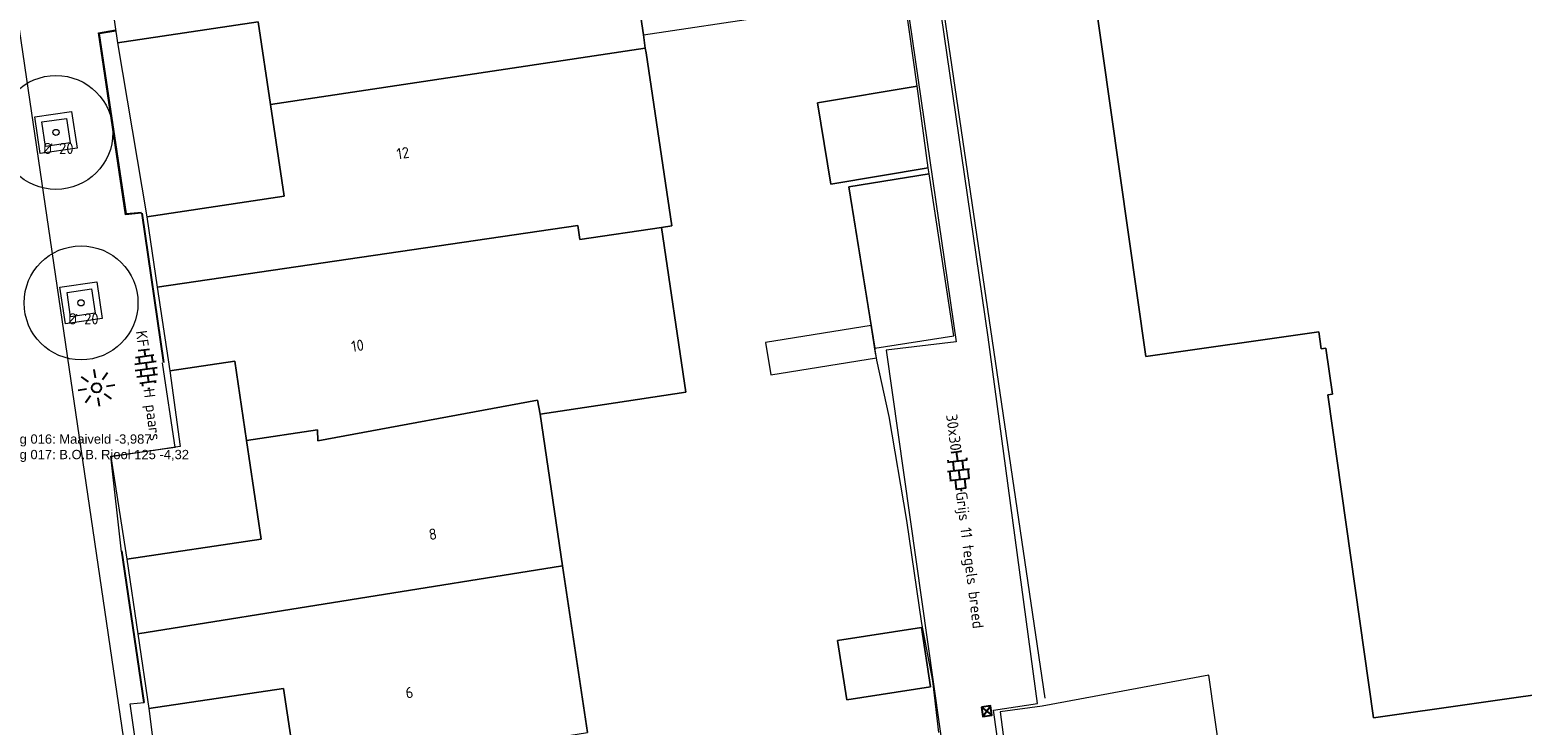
# Model space of a CAD drawing. Header units: metres. Extents: x 102746 to 103541, y 468531 to 469408.
# Tile 74 of 87: x 103192 to 103240, y 469068 to 469090. Entities that reach past the tile are written whole.
import ezdxf
from ezdxf.enums import TextEntityAlignment as Align

# ---------------------------------------------------------------- set-up
doc = ezdxf.new("R2010")
doc.units = ezdxf.units.M
doc.layers.get('0').update_dxf_attribs({"lineweight": 25})
for name, color, linetype, lineweight in [('B-RO-GR-BOOM-G', 90, 'Continuous', 13), ('B-RO-IE-MEUBILAIR_WEGMEUBILAIR-S', 7, 'Continuous', 25), ('B-RO-IE-TERREINAFSCHEIDING_KUNSTMATIG_HEKWERK_RASTER-G', 30, 'IE-TERREINAFSCHEIDING-KUNSTMATIG', 18), ('B-RO-OG-BGT-G', 253, 'Continuous', 13), ('B-RO-RI-HWA_KOLK-S', 150, 'Continuous', 25), ('B-RO-VH-VERHARDING-G', 252, 'Continuous', 18), ('B-RO-VH-VERHARDING_BETON-G', 252, 'Continuous', 18), ('B-RO-VH-VERHARDING_BETONSTRAATSTEEN-S', 252, 'Continuous', 25), ('B-RO-VH-VERHARDING_TEGEL_BETON-S', 252, 'Continuous', 25), ('X-XX-AL-T18', 7, 'Continuous', 18)]:
    doc.layers.add(name, color=color, linetype=linetype, lineweight=lineweight)
doc.layers.add('Punten', color=7, linetype='Continuous')
doc.styles.add('ARIAL', font='arial.ttf')
doc.styles.add('NLCS-ISO', font='txt')
doc.styles.add('NLCS-ISO-M200-T18', font='txt', dxfattribs={"height": 0.36})
doc.linetypes.add('IE-TERREINAFSCHEIDING-KUNSTMATIG', pattern='A,4,[82,NLCS.shx,S=0.75,R=90,X=0,Y=0],4,-2', length=10)

# ---------------------------------------------------------------- blocks, each defined once
blk = doc.blocks.new('B-SIE-WEG_LICHTMAST_SPOT-SO')
for p, q in [((-8.731149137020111e-10, 1.624763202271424), (-2.91038304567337e-10, 3.000000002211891)), ((-3.000000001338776, 4.656612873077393e-09), (-1.624763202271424, 2.328306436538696e-09)), ((-2.121320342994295, 2.121320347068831), (-1.148881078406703, 1.148881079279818)), ((1.148881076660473, 1.148881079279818), (2.121320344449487, 2.121320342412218)), ((-2.121320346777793, -2.121320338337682), (-1.148881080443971, -1.148881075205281)), ((-3.783497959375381e-09, -2.999999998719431), (-2.91038304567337e-09, -1.624763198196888)), ((1.148881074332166, -1.148881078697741), (2.12132034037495, -2.121320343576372)), ((1.624763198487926, -1.746229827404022e-09), (2.99999999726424, -1.164153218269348e-09))]:
    blk.add_line(p, q)
blk.add_circle((0, 0), 0.7698654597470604)
at = {"style": 'NLCS-ISO'}
blk.add_attdef('TYPE', text='', height=1.8, dxfattribs=at).set_placement((-2.91038304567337e-10, 3.000000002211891), align=Align.BOTTOM_CENTER)
blk = doc.blocks.new('SVH-BSS_KEIFORMAAT_HALFST_KL-SO')
for p, q in [((-3.149999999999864, -1.002284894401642), (-3.149999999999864, 0.8312019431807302)), ((-3.149999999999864, 0), (-2.099999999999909, 0)), ((-2.099999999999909, -1.587293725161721), (-2.099999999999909, 1.416210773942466)), ((-2.100000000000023, 1.049999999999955), (-1.050000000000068, 1.049999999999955)), ((-1.049999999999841, -1.832032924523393), (-1.049999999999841, 1.660949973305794)), ((-1.049999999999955, 0), (0, 0)), ((1.13686837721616e-13, -1.881463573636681), (1.13686837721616e-13, 1.71038062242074)), ((-1.13686837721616e-13, 1.049999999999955), (1.049999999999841, 1.049999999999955)), ((1.050000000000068, -1.753045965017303), (1.050000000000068, 1.581963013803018)), ((1.049999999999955, 0), (2.099999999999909, 0)), ((2.100000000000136, -1.39547945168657), (2.100000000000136, 1.224396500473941)), ((2.099999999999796, 1.049999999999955), (2.405710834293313, 1.049999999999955)), ((3.150000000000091, -0.2628407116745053), (3.150000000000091, 0.09175776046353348)), ((3.149999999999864, 0), (3.162673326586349, 0)), ((-2.100000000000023, -1.050000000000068), (-1.050000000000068, -1.050000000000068)), ((-1.13686837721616e-13, -1.050000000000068), (1.049999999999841, -1.050000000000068)), ((2.099999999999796, -1.050000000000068), (2.638053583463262, -1.050000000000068))]:
    blk.add_line(p, q)
at = {"style": 'NLCS-ISO'}
blk.add_attdef('FORMAAT', text='', height=1.8, dxfattribs=at).set_placement((-3.623289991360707, -0.08554147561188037), align=Align.MIDDLE_RIGHT)
blk.add_attdef('KLEUR', text='', height=1.8, dxfattribs=at).set_placement((3.166509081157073, -0.08554147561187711), align=Align.MIDDLE_LEFT)
at = {"style": 'NLCS-ISO', "flags": 1}
blk.add_attdef('FUNCTIE', text='', height=1.8, dxfattribs=at).set_placement((0.1159930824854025, -3.584775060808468), align=Align.MIDDLE_CENTER)
blk = doc.blocks.new('B-SRI-KOLK_STRAAT_300X300-SO')
for p, q in [((-0.7500000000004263, 2.842170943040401e-13), (0.7499999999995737, 1.500000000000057)), ((0.7499999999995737, 2.842170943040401e-13), (-0.7500000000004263, 1.500000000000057))]:
    blk.add_line(p, q)
at = {"flags": 128}
blk.add_lwpolyline([(-0.7500000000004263, 2.842170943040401e-13), (0.7499999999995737, 2.842170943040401e-13), (0.7499999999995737, 1.500000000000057), (-0.7500000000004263, 1.500000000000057)], close=True, dxfattribs=at)
blk = doc.blocks.new('SVH-TEGEL_300X300_DUN_HALFST_KL-SO')
for p, q in [((-3.08021532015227, 0.7500000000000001), (-2.999999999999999, 0.7500000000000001)), ((-2.999999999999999, -0.8349495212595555), (-2.999999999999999, 0.834949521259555)), ((-2.999999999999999, 0), (-1.499999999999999, 0)), ((-1.83708385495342, 1.5), (-1.499999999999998, 1.5)), ((-1.499999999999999, -1.600165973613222), (-1.499999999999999, 1.600165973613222)), ((-1.499999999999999, 0.7500000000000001), (1.110223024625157e-15, 0.7500000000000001)), ((1.110223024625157e-15, -1.78372119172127), (1.110223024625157e-15, 1.78372119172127)), ((2.220446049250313e-15, 1.5), (1.500000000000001, 1.5)), ((0, 0), (1.500000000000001, 0)), ((1.500000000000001, -1.600165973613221), (1.500000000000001, 1.600165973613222)), ((1.500000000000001, 0.7500000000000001), (3, 0.7500000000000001)), ((3, -0.8349495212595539), (3, 0.8349495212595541)), ((3, 0), (3.39489953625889, 0)), ((-3.08021532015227, -0.7500000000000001), (-3, -0.7500000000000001)), ((-1.837083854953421, -1.5), (-1.499999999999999, -1.5)), ((-1.5, -0.7500000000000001), (0, -0.7500000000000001)), ((1.110223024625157e-15, -1.5), (1.500000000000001, -1.5)), ((1.499999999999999, -0.7500000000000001), (3, -0.7500000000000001))]:
    blk.add_line(p, q)
at = {"style": 'NLCS-ISO'}
blk.add_attdef('FORMAAT', text='', height=1.8, dxfattribs=at).set_placement((-3.18021532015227, -2.887924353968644e-16), align=Align.MIDDLE_RIGHT)
blk.add_attdef('KLEUR', text='', height=1.8, dxfattribs=at).set_placement((3.49489953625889, -6.891423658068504e-16), align=Align.MIDDLE_LEFT)
at = {"style": 'NLCS-ISO', "flags": 1}
blk.add_attdef('FUNCTIE', text='', height=1.8, dxfattribs=at).set_placement((0.1159930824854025, -3.584775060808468), align=Align.MIDDLE_CENTER)

msp = doc.modelspace()

# ---------------------------------------------------------------- linework, layer by layer
at = {"layer": 'B-RO-GR-BOOM-G'}
for centre, radius in [((103193.062810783, 469087.1536063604, -3.99856492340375), 1.839998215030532), ((103193.062810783, 469087.1536063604, -3.99856492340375), 0.1), ((103193.8727836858, 469081.6523187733, -3.99856492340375), 1.839998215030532), ((103193.8727836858, 469081.6523187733, -3.99856492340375), 0.1)]:
    msp.add_circle(centre, radius, dxfattribs=at)
at = {"layer": 'B-RO-IE-TERREINAFSCHEIDING_KUNSTMATIG_HEKWERK_RASTER-G', "linetype": 'Continuous'}
for points, elevation in [([(103225.029972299, 469068.889541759), (103218.661648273, 469112.050792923), (103222.386731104, 469117.077679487), (103234.207903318, 469118.75192666), (103236.394655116, 469117.139258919), (103259.999369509, 469120.677821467), (103262.328865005, 469118.768099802)], -3.7188994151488), ([(103195.8272325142, 469084.5732454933), (103195.3389121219, 469084.5249938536), (103194.4725397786, 469090.3440512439), (103194.9925596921, 469090.4352140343)], -3.9153778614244)]:
    msp.add_lwpolyline(points, dxfattribs=dict(at, elevation=elevation))
at = {"layer": 'B-RO-OG-BGT-G', "color": 252, "flags": 128}
for points in [[(103254.63, 469112.137), (103254.929, 469110.029), (103259.408, 469110.666), (103263.692, 469080.542), (103260.664, 469080.111), (103261.82, 469071.979), (103235.647, 469068.257), (103234.165, 469078.678), (103234.317, 469078.7), (103234.108, 469080.185), (103233.954, 469080.163), (103233.876, 469080.712), (103228.282, 469079.916), (103226.59, 469091.817), (103231.606, 469092.531), (103229.617, 469106.52), (103234.192, 469107.17), (103233.905, 469109.189)], [(103263.692, 469080.542), (103259.408, 469110.666), (103254.929, 469110.029), (103254.63, 469112.137), (103233.905, 469109.189), (103234.192, 469107.17), (103229.617, 469106.52), (103231.606, 469092.531), (103226.59, 469091.817), (103228.282, 469079.916), (103233.876, 469080.712), (103233.954, 469080.163), (103234.108, 469080.185), (103234.317, 469078.7), (103234.165, 469078.678), (103235.647, 469068.257), (103261.82, 469071.979), (103260.664, 469080.111)], [(103212.109, 469089.878), (103212.046, 469090.3), (103211.778, 469092.099), (103211.659, 469092.903), (103211.311, 469095.24), (103194.6531688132, 469092.7952262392), (103195.048, 469090.042), (103199.602, 469090.721), (103200, 469088.052)], [(103216.095, 469090.903), (103215.708, 469093.506), (103211.659, 469092.903), (103212.046, 469090.3)], [(103200, 469088.052), (103199.602, 469090.721), (103195.048, 469090.042), (103195.999, 469084.431), (103200.441, 469085.092)], [(103212.132, 469089.725), (103212.109, 469089.878), (103200, 469088.052), (103200.441, 469085.092), (103195.999, 469084.431), (103196.338, 469082.155), (103209.929, 469084.149), (103209.997, 469083.694), (103212.637, 469084.087), (103212.964, 469084.136)], [(103220.9003090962, 469088.6478957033), (103217.671, 469088.11), (103218.108, 469085.489), (103221.2480783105, 469086.0164101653)], [(103222.0756188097, 469080.5827872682), (103221.2815727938, 469085.8182115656), (103218.685, 469085.398), (103219.5270566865, 469080.1934910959)], [(103212.637, 469084.087), (103209.997, 469083.694), (103209.929, 469084.149), (103196.338, 469082.155), (103196.741, 469079.455), (103198.84, 469079.768), (103199.221, 469077.21), (103201.516, 469077.552), (103201.527, 469077.201), (103208.625, 469078.507), (103208.706, 469078.063), (103210.79, 469078.373), (103213.424, 469078.765)], [(103219.409, 469080.923), (103215.998, 469080.371), (103216.167, 469079.326), (103219.578, 469079.878), (103219.554, 469080.027)], [(103199.221, 469077.21), (103198.84, 469079.768), (103196.741, 469079.455), (103197.0746003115, 469077.0150904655), (103194.8329022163, 469076.6787965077), (103195.348, 469073.377), (103199.696, 469074.025)], [(103195.707, 469070.968), (103209.436, 469073.165), (103208.706, 469078.063), (103208.625, 469078.507), (103201.527, 469077.201), (103201.516, 469077.552), (103199.221, 469077.21), (103199.696, 469074.025), (103195.348, 469073.377)], [(103209.436, 469073.165), (103195.707, 469070.968), (103196.067, 469068.552), (103200.42, 469069.201), (103200.855, 469066.279), (103210.238, 469067.781)], [(103218.325, 469070.753), (103221.032, 469071.172), (103221.33, 469069.251), (103218.623, 469068.832)], [(103221.032, 469071.172), (103218.325, 469070.753), (103218.623, 469068.832), (103221.33, 469069.251)], [(103226.464, 469058.857), (103231.747, 469059.608), (103230.322, 469069.627), (103224.938, 469068.6329483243), (103223.5756337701, 469068.4462987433), (103224.8635491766, 469058.629072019)], [(103200.855, 469066.279), (103200.42, 469069.201), (103196.067, 469068.552), (103196.805, 469062.652), (103201.296, 469063.321)]]:
    msp.add_lwpolyline(points, close=True, dxfattribs=at)
for points in [[(103211.778, 469092.099), (103212.046, 469090.3), (103212.109, 469089.878), (103212.132, 469089.725), (103212.964, 469084.136), (103212.637, 469084.087), (103213.424, 469078.765), (103210.79, 469078.373), (103208.706, 469078.063), (103209.436, 469073.165), (103210.238, 469067.781)], [(103221.591, 469067.778), (103221.397, 469069.447), (103221.048, 469071.296), (103220.559, 469074.621), (103219.99, 469077.98), (103219.59, 469079.805), (103218.685, 469085.398), (103221.2810783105, 469085.8214101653), (103221.2480783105, 469086.0164101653), (103218.108, 469085.489), (103217.671, 469088.11), (103220.9003090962, 469088.6478957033), (103220.5102519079, 469091.3969388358)]]:
    msp.add_lwpolyline(points, dxfattribs=at)
at = {"layer": 'B-RO-VH-VERHARDING-G', "elevation": -3.91387722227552, "flags": 128}
msp.add_lwpolyline([(103224.7818110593, 469068.714975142), (103223.1899887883, 469080.548185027), (103220.069, 469102.045), (103219.0298941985, 469101.8941386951), (103222.1508829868, 469080.3973237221), (103219.8904983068, 469080.1215134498), (103222.9520477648, 469058.5571574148), (103224.7341768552, 469058.8101710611), (103223.3581532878, 469068.5023424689)], close=True, dxfattribs=at)
at = {"layer": 'B-RO-VH-VERHARDING-G', "linetype": 'Continuous'}
for points, elevation in [([(103195.830182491, 469084.543390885), (103195.313444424, 469084.492331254), (103194.438561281, 469090.368552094), (103194.987379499, 469090.46476341)], -3.9153778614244), ([(103195.18358235, 469073.618460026), (103194.830161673, 469076.702712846), (103196.913409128, 469076.998111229), (103196.511303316, 469079.642690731), (103196.5011032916, 469079.7160804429)], -3.9153778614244), ([(103196.76154991, 469062.867658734), (103196.297538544, 469062.8071243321), (103195.456831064, 469068.70837936), (103195.911661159, 469068.745999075)], -3.93951467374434)]:
    msp.add_lwpolyline(points, dxfattribs=dict(at, elevation=elevation))
at = {"layer": 'B-RO-VH-VERHARDING_BETON-G', "linetype": 'Continuous', "elevation": -3.99856492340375}
msp.add_lwpolyline([(103196.992550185, 469103.81744231), (103194.144570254, 469103.351624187), (103190.655114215, 469098.700924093), (103197.503768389, 469052.185273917)], dxfattribs=at)
at = {"layer": 'B-RO-VH-VERHARDING_BETON-G', "elevation": -3.99856492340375, "flags": 128}
for points in [[(103193.5690135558, 469087.8346047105), (103193.7438091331, 469086.6474035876), (103192.5566080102, 469086.4726080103), (103192.381812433, 469087.6598091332)], [(103193.4002792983, 469087.6076052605), (103193.5168096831, 469086.8161378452), (103192.7253422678, 469086.6996074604), (103192.608811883, 469087.4910748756)], [(103194.3789864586, 469082.3333171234), (103194.5537820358, 469081.1461160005), (103193.366580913, 469080.9713204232), (103193.1917853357, 469082.1585215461)], [(103194.210252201, 469082.1063176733), (103194.3267825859, 469081.3148502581), (103193.5353151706, 469081.1983198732), (103193.4187847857, 469081.9897872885)]]:
    msp.add_lwpolyline(points, close=True, dxfattribs=at)
at = {"layer": 'Punten', "linetype": 'Continuous'}
for points, elevation in [([(103196.54421868, 469079.721926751), (103195.8464802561, 469084.5455665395)], -3.8630594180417), ([(103195.9087792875, 469068.7457607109), (103195.188807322, 469073.650094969)], -3.89452429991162)]:
    msp.add_lwpolyline(points, dxfattribs=dict(at, elevation=elevation))

# ---------------------------------------------------------------- block references
at = {"layer": 'B-RO-IE-MEUBILAIR_WEGMEUBILAIR-S', "xscale": 0.2, "yscale": 0.2, "zscale": 0.2, "rotation": 188.3756728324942}
msp.add_blockref('B-SIE-WEG_LICHTMAST_SPOT-SO', (103194.373, 469078.908, -3.914), dxfattribs=at)
at = {"layer": 'B-RO-RI-HWA_KOLK-S', "xscale": 0.2, "yscale": 0.2, "zscale": 0.2, "rotation": 278.202551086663}
msp.add_blockref('B-SRI-KOLK_STRAAT_300X300-SO', (103222.9915345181, 469068.4455990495, -4.012), dxfattribs=at)
at = {"layer": 'B-RO-VH-VERHARDING_BETONSTRAATSTEEN-S', "xscale": 0.2, "yscale": 0.2, "zscale": 0.2, "rotation": 277.4428998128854}
msp.add_blockref('SVH-BSS_KEIFORMAAT_HALFST_KL-SO', (103195.9980868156, 469079.5157958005), dxfattribs=at).add_auto_attribs({'FORMAAT': 'KF', 'KLEUR': 'H paars'})
at = {"layer": 'B-RO-VH-VERHARDING_TEGEL_BETON-S', "xscale": 0.2, "yscale": 0.2, "zscale": 0.2, "rotation": 277.1779322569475}
msp.add_blockref('SVH-TEGEL_300X300_DUN_HALFST_KL-SO', (103222.2335233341, 469076.2510741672), dxfattribs=at).add_auto_attribs({'FORMAAT': '30x30', 'KLEUR': 'Grijs 11 tegels breed'})

# ---------------------------------------------------------------- texts
at = {"insert": (103190.5139096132, 469077.4051591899), "char_height": 0.3, "attachment_point": 1, "style": 'ARIAL'}
msp.add_mtext('Inmeting 016: Maaiveld -3,987^JInmeting 017: B.O.B. Riool 125 -4,32^J', dxfattribs=at)
at = {"layer": 'B-RO-OG-BGT-G', "color": 252, "style": 'NLCS-ISO-M200-T18'}
for s, p in [('12', (103204.277, 469086.488)), ('10', (103202.809, 469080.27)), ('8', (103205.24, 469074.185)), ('6', (103204.483, 469069.072))]:
    msp.add_text(s, height=0.36, rotation=8.5, dxfattribs=at).set_placement(p, align=Align.MIDDLE)
at = {"layer": 'X-XX-AL-T18', "char_height": 0.36, "attachment_point": 1, "style": 'NLCS-ISO-M200-T18'}
for insert in [(103192.6454164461, 469086.8170578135, -3.99856492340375), (103193.4553893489, 469081.3157702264, -3.99856492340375)]:
    msp.add_mtext_dynamic_manual_height_columns('%%C 20', width=1.833884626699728, gutter_width=1.8, heights=[0], dxfattribs=dict(at, insert=insert))

doc.saveas('drawing.dxf')
